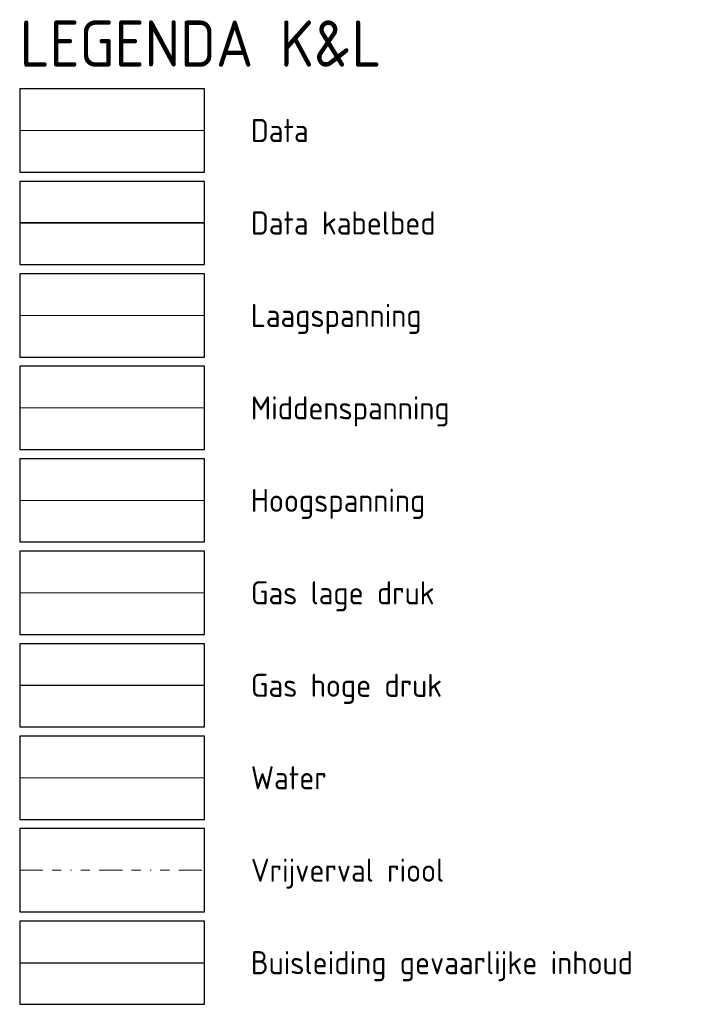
# Model space of a CAD drawing. Header units: metres. Extents: x 110434 to 154968, y 389493 to 3894488.
# Tile 10 of 10: x 112036 to 112108, y 425907 to 426014. Entities that reach past the tile are written whole.
import ezdxf
from ezdxf.enums import TextEntityAlignment as Align
from ezdxf.lldxf.tags import DXFTag

# ---------------------------------------------------------------- set-up
doc = ezdxf.new("R2010")
doc.units = ezdxf.units.M
doc.header["$LTSCALE"] = 0.5
doc.linetypes.add('RI-OVERIG', pattern=[17, 5, -2, 2, -2, 0, -2, 2, -2])
for name, color, linetype in [('A-LEGENDA', 7, 'Continuous'), ('B-WE-KL-BUISLEIDING GEVAARLIJKE INHOUD_STAAL_1219_79.9 BAR_NV NEDERLANDSE GASUNIE WEST-G', 20, 'Continuous'), ('B-WE-KL-GAS_HD_168.3_8 BAR_STEDIN BV NETBEHEER BV-G', 30, 'KL-GAS-HD-N')]:
    doc.layers.add(name, color=color, linetype=linetype)
for name, color, linetype, lineweight in [('B-WE-KL-DATA-G', 90, 'KL-DATA-N', 18), ('B-WE-KL-DATA_KABELBED-G', 90, 'Continuous', 35), ('B-WE-KL-ET_HS_25 KV_STEDIN BV NETBEHEER BV-G', 10, 'KL-HS-N', 18), ('B-WE-KL-ET_LS-G', 190, 'KL-LS-N', 18), ('B-WE-KL-ET_MS-G', 130, 'KL-MS-N', 18), ('B-WE-KL-GAS_LD-G', 50, 'KL-GAS-LD-N', 18), ('B-WE-KL-WATER-G', 170, 'KL-WATER-N', 18), ('B-WE-RI-VRIJVERVAL-G', 210, 'RI-OVERIG', 18)]:
    doc.layers.add(name, color=color, linetype=linetype, lineweight=lineweight)
doc.styles.add('RPS_25', font='isocp.shx', dxfattribs={"height": 2.5})
doc.styles.add('RPS_50', font='isocp.shx', dxfattribs={"height": 5})
doc.styles.get("Standard").update_dxf_attribs({"font": 'isocp.shx', "height": 2.5})
doc.linetypes.add('BUISGEVAARLIJKEINHOUD', pattern='A,10,-1,["BGI",RPS_25,S=0.8,R=0,X=0.1,Y=-1],-5', length=16)
tags = doc.linetypes.add('KL-DATA-N', pattern='A,4,-1,[101,NLCS.SHX,S=0.5,R=0,X=0,Y=0],-1,4,-1,["D",Standard,S=1,R=0,X=-0.25,Y=-0.5],-1.5', length=12.5).pattern_tags.tags
tags[18] = DXFTag(74, 10)
tags = doc.linetypes.add('KL-GAS-HD-N', pattern='A,4,-1,[69,NLCS.SHX,S=0.5,R=0,X=0,Y=0],-1,4,-1,["H",Standard,S=1,R=0,X=0,Y=-0.5],-2', length=13).pattern_tags.tags
tags[18] = DXFTag(74, 10)
tags = doc.linetypes.add('KL-GAS-LD-N', pattern='A,4,-1,[69,NLCS.SHX,S=0.5,R=0,X=0,Y=0],-1,4,-1,["L",Standard,S=1,R=0,X=0.25,Y=-0.5],-2', length=13).pattern_tags.tags
tags[18] = DXFTag(74, 10)
tags = doc.linetypes.add('KL-HS-N', pattern='A,4,-1,[103,NLCS.SHX,S=0.75,R=0,X=0,Y=0],-1,4,-1,["H",Standard,S=1,R=0,X=0,Y=-0.5],-2', length=13).pattern_tags.tags
tags[18] = DXFTag(74, 10)
tags = doc.linetypes.add('KL-LS-N', pattern='A,4,-1,[103,NLCS.SHX,S=0.75,R=0,X=0,Y=0],-1,4,-1,["L",Standard,S=1,R=0,X=0,Y=-0.5],-2', length=13).pattern_tags.tags
tags[18] = DXFTag(74, 10)
tags = doc.linetypes.add('KL-MS-N', pattern='A,4,-1,[103,NLCS.SHX,S=0.75,R=0,X=0,Y=0],-1,4,-1,["M",Standard,S=1,R=0,X=0,Y=-0.5],-2', length=13).pattern_tags.tags
tags[18] = DXFTag(74, 10)
doc.linetypes.add('KL-WATER-N', pattern='A,7,-0.5,[168,NLCS.SHX,S=0.75,R=0,X=0.75,Y=0],-2', length=9.5)

msp = doc.modelspace()

# ---------------------------------------------------------------- linework, layer by layer
at = {"layer": 'A-LEGENDA'}
for points in [[(112035.72, 425997.24), (112055.72, 425997.24), (112055.72, 426006.24), (112035.72, 426006.24)], [(112035.72, 425987.24), (112055.72, 425987.24), (112055.72, 425996.24), (112035.72, 425996.24)], [(112035.72, 425977.24), (112055.72, 425977.24), (112055.72, 425986.24), (112035.72, 425986.24)], [(112035.72, 425967.24), (112055.72, 425967.24), (112055.72, 425976.24), (112035.72, 425976.24)], [(112035.72, 425957.24), (112055.72, 425957.24), (112055.72, 425966.24), (112035.72, 425966.24)], [(112035.72, 425947.24), (112055.72, 425947.24), (112055.72, 425956.24), (112035.72, 425956.24)], [(112035.72, 425937.24), (112055.72, 425937.24), (112055.72, 425946.24), (112035.72, 425946.24)], [(112035.72, 425927.24), (112055.72, 425927.24), (112055.72, 425936.24), (112035.72, 425936.24)], [(112035.72, 425917.24), (112055.72, 425917.24), (112055.72, 425926.24), (112035.72, 425926.24)], [(112035.72, 425907.24), (112055.72, 425907.24), (112055.72, 425916.24), (112035.72, 425916.24)]]:
    msp.add_lwpolyline(points, close=True, dxfattribs=at)
at = {"layer": 'B-WE-KL-BUISLEIDING GEVAARLIJKE INHOUD_STAAL_1219_79.9 BAR_NV NEDERLANDSE GASUNIE WEST-G', "linetype": 'BUISGEVAARLIJKEINHOUD', "flags": 128}
msp.add_lwpolyline([(112035.72, 425911.74), (112055.72, 425911.74)], dxfattribs=at)
at = {"layer": 'B-WE-KL-DATA-G'}
msp.add_lwpolyline([(112035.72, 426001.74), (112055.72, 426001.74)], dxfattribs=at)
at = {"layer": 'B-WE-KL-DATA_KABELBED-G'}
msp.add_lwpolyline([(112035.72, 425991.74), (112055.72, 425991.74)], dxfattribs=at)
at = {"layer": 'B-WE-KL-ET_HS_25 KV_STEDIN BV NETBEHEER BV-G', "flags": 128}
msp.add_lwpolyline([(112035.72, 425961.74), (112055.72, 425961.74)], dxfattribs=at)
at = {"layer": 'B-WE-KL-ET_LS-G'}
msp.add_lwpolyline([(112035.72, 425981.74), (112055.72, 425981.74)], dxfattribs=at)
at = {"layer": 'B-WE-KL-ET_MS-G'}
msp.add_lwpolyline([(112035.72, 425971.74), (112055.72, 425971.74)], dxfattribs=at)
at = {"layer": 'B-WE-KL-GAS_HD_168.3_8 BAR_STEDIN BV NETBEHEER BV-G', "flags": 128}
msp.add_lwpolyline([(112035.72, 425941.74), (112055.72, 425941.74)], dxfattribs=at)
at = {"layer": 'B-WE-KL-GAS_LD-G'}
msp.add_lwpolyline([(112035.72, 425951.74), (112055.72, 425951.74)], dxfattribs=at)
at = {"layer": 'B-WE-KL-WATER-G'}
msp.add_lwpolyline([(112035.72, 425931.74), (112055.72, 425931.74)], dxfattribs=at)
at = {"layer": 'B-WE-RI-VRIJVERVAL-G'}
msp.add_lwpolyline([(112035.72, 425921.74), (112055.72, 425921.74)], dxfattribs=at)

# ---------------------------------------------------------------- texts
at = {"layer": 'A-LEGENDA', "color": 4, "style": 'RPS_50'}
msp.add_text('LEGENDA K&L', height=5, dxfattribs=at).set_placement((112035.72, 426008.64))
at = {"layer": 'A-LEGENDA', "style": 'RPS_25'}
for s, p in [('Data ', (112060.72, 426001.74)), ('Data kabelbed', (112060.72, 425991.74)), ('Laagspanning', (112060.72, 425981.74)), ('Middenspanning', (112060.72, 425971.74)), ('Hoogspanning', (112060.72, 425961.74)), ('Gas lage druk', (112060.72, 425951.74)), ('Gas hoge druk', (112060.72, 425941.74)), ('Water', (112060.72, 425931.74)), ('Vrijverval riool', (112060.72, 425921.74)), ('Buisleiding gevaarlijke inhoud', (112060.72, 425911.74))]:
    msp.add_text(s, height=2.5, dxfattribs=at).set_placement(p, align=Align.MIDDLE_LEFT)

doc.saveas('drawing.dxf')
